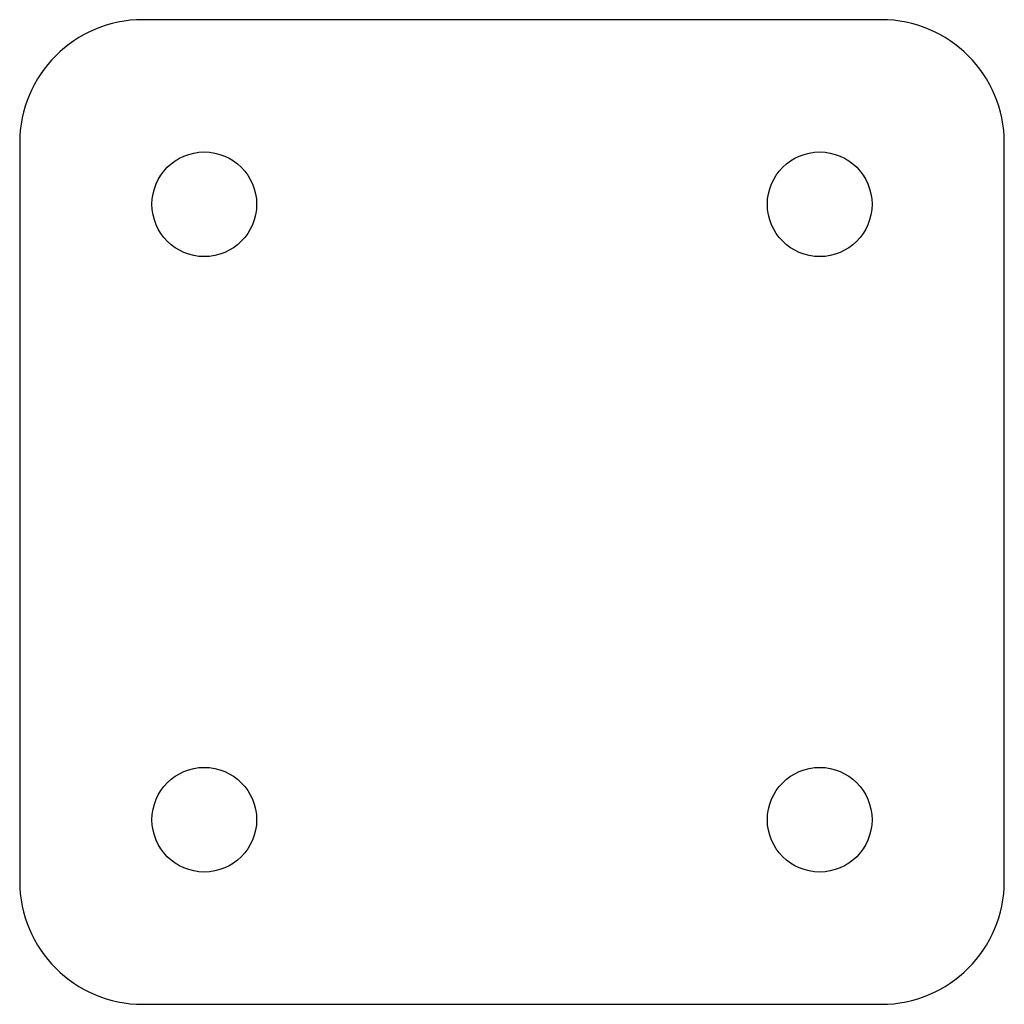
# Model space of a CAD drawing. Header units: millimetres. Extents: x 0.4 to 80.4, y 0.4 to 80.4.
import ezdxf

# ---------------------------------------------------------------- set-up
doc = ezdxf.new("R2010")
doc.units = ezdxf.units.MM
doc.linetypes.add('SLD-Sürekli', pattern=[0])

msp = doc.modelspace()

# ---------------------------------------------------------------- linework, layer by layer
at = {"color": 7, "linetype": 'SLD-Sürekli', "lineweight": 25}
for p, q in [((70.4, 80.4), (10.4, 80.4)), ((0.4, 70.4), (0.4, 10.4)), ((80.4, 10.4), (80.4, 70.4)), ((10.4, 0.4), (70.4, 0.4))]:
    msp.add_line(p, q, dxfattribs=at)
for centre in [(15.4, 65.4), (65.4, 65.4), (15.4, 15.4), (65.4, 15.4)]:
    msp.add_circle(centre, 4.25, dxfattribs=at)
for centre, start, end in [((10.4, 70.4), 90, 180), ((70.4, 70.4), 0, 90), ((10.4, 10.4), 180, 270), ((70.4, 10.4), 270, 0)]:
    msp.add_arc(centre, 10, start, end, dxfattribs=at)

doc.saveas('drawing.dxf')
